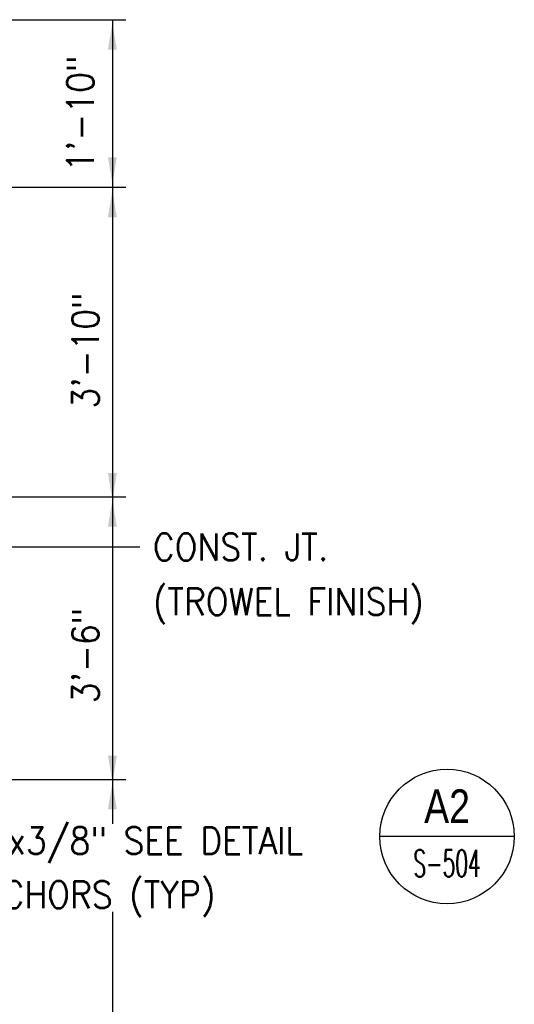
# Model space of a CAD drawing. Header units: inches. Extents: x -9715 to 32893, y -15613 to -1138.
# Tile 85 of 256: x 9479 to 9553, y -8849 to -8702. Entities that reach past the tile are written whole.
import ezdxf
from ezdxf.enums import TextEntityAlignment as Align

# ---------------------------------------------------------------- set-up
doc = ezdxf.new("R2010")
doc.units = ezdxf.units.IN
doc.header["$MEASUREMENT"] = 0
doc.layers.get('0').update_dxf_attribs({"color": 252})
for name, color, linetype in [('S-ANNO-SYMB', 2, 'Continuous'), ('S-ANNO-TEXT', 2, 'Continuous'), ('S5', 1, 'Continuous'), ('S7', 2, 'Continuous')]:
    doc.layers.add(name, color=color, linetype=linetype)
doc.styles.add('125', font='romans.shx', dxfattribs={"width": 0.8, "height": 2})
doc.styles.add('ROMANS', font='ROMANS.shx', dxfattribs={"width": 0.8})
doc.styles.add('TITTEXTL', font='swiss.ttf', dxfattribs={"width": 0.8})

# ---------------------------------------------------------------- blocks, each defined once
blk = doc.blocks.new('Anno_Section_A2')
at = {"color": 0, "linetype": 'ByBlock', "lineweight": -2}
blk.add_line((2.5, 0), (-2.5, 0), dxfattribs=at)
blk.add_circle((0, 0), 2.5, dxfattribs=at)
at = {"color": 0, "linetype": 'ByBlock', "lineweight": -2, "style": 'ROMANS', "width": 0.8}
blk.add_attdef('NUMBER', text='', height=1, dxfattribs=at).set_placement((0, 0.5), align=Align.CENTER)
blk.add_attdef('SHEET', text='', height=0.75, dxfattribs=at).set_placement((0, -0.5), align=Align.TOP_CENTER)

msp = doc.modelspace()

# ---------------------------------------------------------------- linework, layer by layer
at = {"layer": 'S5'}
for p, q in [((9447.68191, -8702.30223), (9494.84751, -8702.30223)), ((9447.68191, -8727.19924), (9494.84751, -8727.19924)), ((9447.68191, -8773.19924), (9494.84751, -8773.19924)), ((9447.68191, -8815.19924), (9494.84751, -8815.19924))]:
    msp.add_line(p, q, dxfattribs=at)
at = {"layer": 'S5', "color": 1}
for p, q in [((9492.84751, -8702.30223), (9492.84751, -8821.77486)), ((9492.84751, -8834.88691), (9492.84751, -8980.38674))]:
    msp.add_line(p, q, dxfattribs=at)
at = {"layer": 'S5'}
for points in [[(9493.51418, -8706.76437), (9492.18084, -8706.76437), (9492.84751, -8702.76437)], [(9493.51418, -8722.73711), (9492.18084, -8722.73711), (9492.84751, -8726.73711)], [(9493.51418, -8731.66137), (9492.18084, -8731.66137), (9492.84751, -8727.66137)], [(9493.51418, -8769.66137), (9492.18084, -8769.66137), (9492.84751, -8773.66137)], [(9493.51418, -8777.66137), (9492.18084, -8777.66137), (9492.84751, -8773.66137)], [(9493.51418, -8811.66137), (9492.18084, -8811.66137), (9492.84751, -8815.66137)], [(9493.51418, -8819.66137), (9492.18084, -8819.66137), (9492.84751, -8815.66137)]]:
    msp.add_solid(points, dxfattribs=at)
at = {"layer": 'S7', "color": 1}
msp.add_line((9447.88771, -8780.62), (9496.93278, -8780.62), dxfattribs=at)

# ---------------------------------------------------------------- block references
at = {"layer": 'S-ANNO-SYMB'}
ref = msp.add_blockref('Anno_Section_A2', (9542.60332, -8823.67766), dxfattribs=dict(at, xscale=4, yscale=4, zscale=3.999999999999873))
ref.add_attrib('NUMBER', 'A2', dxfattribs={"layer": '0', "color": 0, "linetype": 'ByBlock', "lineweight": -2, "height": 5, "style": 'TITTEXTL', "width": 0.796875}).set_placement((9542.60332, -8821.67766, 83.33333), align=Align.CENTER)
ref.add_attrib('SHEET', 'S-504', dxfattribs={"layer": '0', "color": 0, "linetype": 'ByBlock', "lineweight": -2, "height": 4, "style": 'ROMANS', "width": 0.55}).set_placement((9542.60332, -8825.67766, 83.33333), align=Align.TOP_CENTER)

# ---------------------------------------------------------------- texts
at = {"layer": 'S-ANNO-TEXT', "ltscale": 20, "style": '125', "width": 0.9}
for s, p in [('1\'-10"', (9490.06633, -8724.89155)), ('3\'-10"', (9490.84751, -8760.08994)), ('3\'-6"', (9490.84751, -8803.87272))]:
    msp.add_text(s, height=4, rotation=90, dxfattribs=at).set_placement(p)
for s, height, p in [('CONST. JT.', 4, (9498.86295, -8782.66848)), ('(TROWEL FINISH)', 4.0000002, (9498.86295, -8790.78897)), ('L 6"x6"x3/8" SEE DETAIL', 4.0000002, (9458.55142, -8826.31608)), ('FOR ANCHORS (TYP)', 4.0000002, (9458.46703, -8834.30757))]:
    msp.add_text(s, height=height, dxfattribs=at).set_placement(p)

doc.saveas('drawing.dxf')
